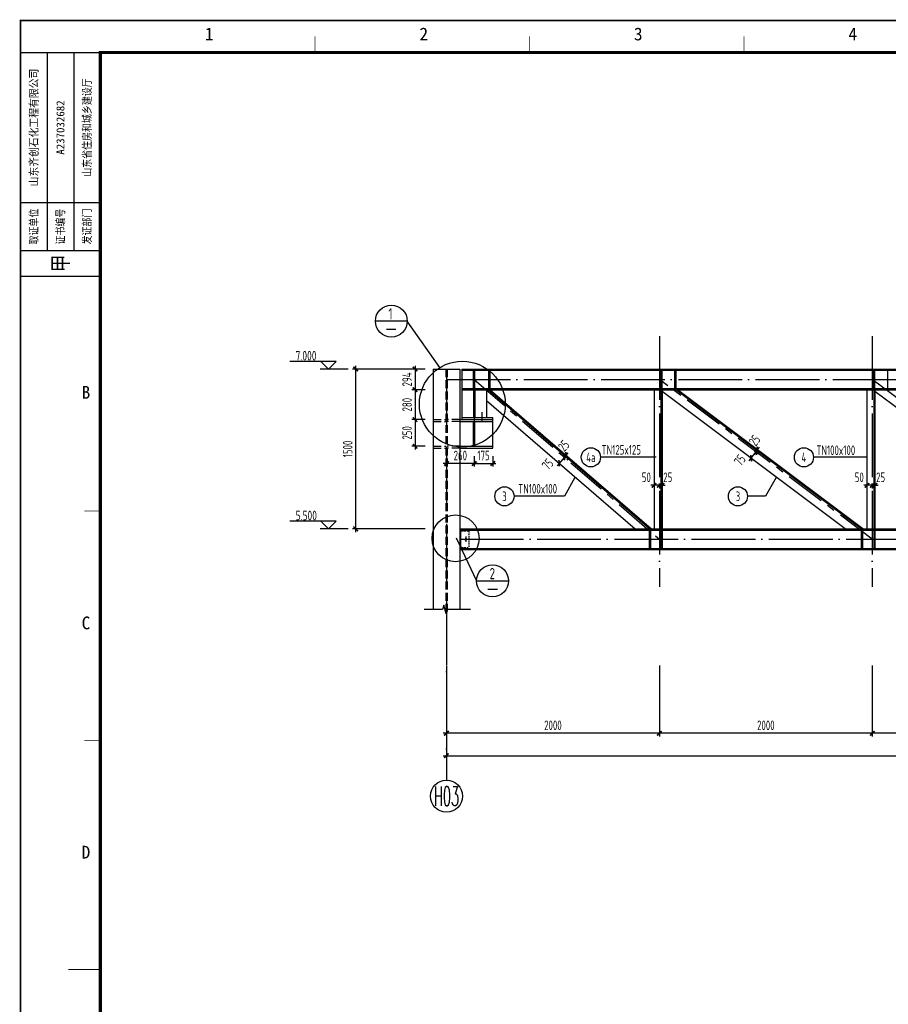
# Model space of a CAD drawing. Extents: x -294221 to 474257, y -25219 to 114942.
# Tile 53 of 69: x 190898 to 218096, y 17351 to 48167. Entities that reach past the tile are written whole.
import ezdxf
from ezdxf.enums import TextEntityAlignment as Align

# ---------------------------------------------------------------- set-up
doc = ezdxf.new("R2010")
doc.units = 0
doc.header["$LTSCALE"] = 1000
for name, pattern in [('( Center )', [2, 1.25, -0.25, 0.25, -0.25]), ('DASH', [0.35, 0.25, -0.1]), ('DASHED', [0.75, 0.5, -0.25]), ('DOTE', [2.42, 2, -0.2, 0.02, -0.2])]:
    doc.linetypes.add(name, pattern=pattern)
for name, color, linetype in [('AXIS', 7, 'Continuous'), ('AXIS_NUM', 7, 'Continuous'), ('BASE_DIM', 3, 'Continuous'), ('BORDER', 7, 'Continuous'), ('DIM', 3, 'Continuous'), ('Jjlx', 2, 'Continuous'), ('THIN', 7, 'Continuous'), ('桁架', 7, 'Continuous'), ('白色标注', 7, 'Continuous')]:
    doc.layers.add(name, color=color, linetype=linetype)
doc.styles.add('QC_宋体', font='txt')
doc.styles.add('TSSD_Axis', font='complex.shx', dxfattribs={"width": 0.7, "bigfont": 'hztxt.shx'})
doc.styles.add('TSSD_Dimension', font='tssdeng.shx', dxfattribs={"width": 0.7, "bigfont": 'hztxt.shx'})
doc.styles.add('TSSD_Rein', font='Tssdeng.shx', dxfattribs={"width": 0.7, "bigfont": '@@tssdchn.shx'})
doc.styles.add('宋体', font='txt')
doc.dimstyles.new('TSSD_30_100', dxfattribs={"dimtxt": 300, "dimasz": 100, "dimexe": 100, "dimexo": 250, "dimgap": 100, "dimtad": 1, "dimdec": 0, "dimlfac": 0.3, "dimzin": 0, "dimdsep": 46, "dimtxsty": 'TSSD_Dimension', "dimblk": 'ARCHTICK', "dimblk1": 'ARCHTICK', "dimblk2": 'ARCHTICK', "dimcen": 0, "dimdle": 100, "dimclrt": 7, "dimadec": 0, "dimazin": 0, "dimtfac": 1, "dimtdec": 0, "dimtix": 1, "dimtmove": 2, "dimatfit": 3, "dimfxl": 0, "dimtolj": 1, "dimtzin": 0, "dimarcsym": 0})

# ---------------------------------------------------------------- blocks, each defined once
blk = doc.blocks.new('_ArchTick')
at = {"color": 0, "linetype": 'ByBlock', "const_width": 0.5}
blk.add_lwpolyline([(-0.71, -0.71), (0.71, 0.71)], dxfattribs=at)
blk = doc.blocks.new('*D443')
at = {"layer": 'Defpoints', "color": 0}
for p in [(204261, 26238), (244261, 26238), (244261, 25133)]:
    blk.add_point(p, dxfattribs=at)
at = {"layer": 'DIM', "color": 0, "lineweight": -2}
for p, q in [((204261, 25988), (204261, 25033)), ((244261, 25988), (244261, 25033)), ((204161, 25133), (244361, 25133))]:
    blk.add_line(p, q, dxfattribs=at)
at = {"layer": 'DIM', "color": 0, "lineweight": -2, "xscale": 100, "yscale": 100, "zscale": 100, "rotation": 180}
blk.add_blockref('_ArchTick', (204261, 25133), dxfattribs=at)
at = {"layer": 'DIM', "color": 0, "lineweight": -2, "xscale": 100, "yscale": 100, "zscale": 100}
blk.add_blockref('_ArchTick', (244261, 25133), dxfattribs=at)
at = {"layer": 'DIM', "color": 7, "insert": (224261, 25383), "char_height": 300, "attachment_point": 5, "style": 'TSSD_Dimension'}
blk.add_mtext('\\A1;12000', dxfattribs=at)
blk = doc.blocks.new('高强螺栓')
h = blk.add_hatch(color=256)
h.paths.add_polyline_path([(0, 91), (-71, 0), (0, 0)])
h.paths.add_polyline_path([(0, 0), (71, 0), (0, 91), (0, 91)])
h.paths.add_polyline_path([(0, -91), (0, -91), (71, 0), (0, 0)])
h.paths.add_polyline_path([(0, 0), (-71, 0), (0, -91)])
for p, q in [((-250, 0), (250, 0)), ((0, 91), (-71, 0)), ((0, 91), (-71, 0)), ((0, 91), (-71, 0)), ((0, 91), (-71, 0)), ((0, 91), (-71, 0)), ((0, -91), (-71, 0)), ((0, -250), (0, 250)), ((71, 0), (0, 91)), ((71, 0), (0, 91)), ((71, 0), (0, 91)), ((71, 0), (0, 91)), ((71, 0), (0, 91)), ((71, 0), (0, -91))]:
    blk.add_line(p, q)
blk = doc.blocks.new('*D444')
at = {"layer": 'Defpoints', "color": 0}
for p in [(204261, 34752), (205128, 34752), (204261, 34278)]:
    blk.add_point(p, dxfattribs=at)
at = {"layer": 'DIM', "color": 0, "lineweight": -2}
for p, q in [((205228, 34278), (204161, 34278)), ((204261, 34502), (204261, 34178)), ((205128, 34502), (205128, 34178))]:
    blk.add_line(p, q, dxfattribs=at)
at = {"layer": 'DIM', "color": 0, "lineweight": -2, "xscale": 100, "yscale": 100, "zscale": 100, "rotation": 180}
blk.add_blockref('_ArchTick', (204261, 34278), dxfattribs=at)
at = {"layer": 'DIM', "color": 0, "lineweight": -2, "xscale": 100, "yscale": 100, "zscale": 100}
blk.add_blockref('_ArchTick', (205128, 34278), dxfattribs=at)
at = {"layer": 'DIM', "color": 7, "insert": (204695, 34528), "char_height": 300, "attachment_point": 5, "style": 'TSSD_Dimension'}
blk.add_mtext('\\A1;260', dxfattribs=at)
blk = doc.blocks.new('*D445')
at = {"layer": 'Defpoints', "color": 0}
for p in [(205128, 34752), (205711, 34752), (205711, 34278)]:
    blk.add_point(p, dxfattribs=at)
at = {"layer": 'DIM', "color": 0, "lineweight": -2}
for p, q in [((205128, 34278), (205028, 34278)), ((205128, 34502), (205128, 34178)), ((205128, 34278), (205711, 34278)), ((205711, 34502), (205711, 34178)), ((205711, 34278), (205811, 34278))]:
    blk.add_line(p, q, dxfattribs=at)
at = {"layer": 'DIM', "color": 0, "lineweight": -2, "xscale": 100, "yscale": 100, "zscale": 100}
blk.add_blockref('_ArchTick', (205128, 34278), dxfattribs=at)
at = {"layer": 'DIM', "color": 0, "lineweight": -2, "xscale": 100, "yscale": 100, "zscale": 100, "rotation": 180}
blk.add_blockref('_ArchTick', (205711, 34278), dxfattribs=at)
at = {"layer": 'DIM', "color": 7, "insert": (205420, 34528), "char_height": 300, "attachment_point": 5, "style": 'TSSD_Dimension'}
blk.add_mtext('\\A1;175', dxfattribs=at)
blk = doc.blocks.new('*D446')
at = {"layer": 'Defpoints', "color": 0}
for p in [(204261, 28209), (210928, 28209), (204261, 25833)]:
    blk.add_point(p, dxfattribs=at)
at = {"layer": 'DIM', "color": 0, "lineweight": -2}
for p, q in [((204261, 27959), (204261, 25733)), ((210928, 27959), (210928, 25733)), ((211028, 25833), (204161, 25833))]:
    blk.add_line(p, q, dxfattribs=at)
at = {"layer": 'DIM', "color": 0, "lineweight": -2, "xscale": 100, "yscale": 100, "zscale": 100, "rotation": 180}
blk.add_blockref('_ArchTick', (204261, 25833), dxfattribs=at)
at = {"layer": 'DIM', "color": 0, "lineweight": -2, "xscale": 100, "yscale": 100, "zscale": 100}
blk.add_blockref('_ArchTick', (210928, 25833), dxfattribs=at)
at = {"layer": 'DIM', "color": 7, "insert": (207595, 26083), "char_height": 300, "attachment_point": 5, "style": 'TSSD_Dimension'}
blk.add_mtext('\\A1;2000', dxfattribs=at)
blk = doc.blocks.new('*D447')
at = {"layer": 'Defpoints', "color": 0}
for p in [(201419, 37232), (203845, 37232), (203845, 32232)]:
    blk.add_point(p, dxfattribs=at)
at = {"layer": 'DIM', "color": 0, "lineweight": -2}
for p, q in [((201419, 32132), (201419, 37332)), ((203595, 37232), (201319, 37232)), ((203595, 32232), (201319, 32232))]:
    blk.add_line(p, q, dxfattribs=at)
at = {"layer": 'DIM', "color": 0, "lineweight": -2, "xscale": 100, "yscale": 100, "zscale": 100}
for p, rotation in [((201419, 37232), 90), ((201419, 32232), 270)]:
    blk.add_blockref('_ArchTick', p, dxfattribs=dict(at, rotation=rotation))
at = {"layer": 'DIM', "color": 7, "insert": (201169, 34732), "char_height": 300, "attachment_point": 5, "rotation": 90, "style": 'TSSD_Dimension'}
blk.add_mtext('\\A1;1500', dxfattribs=at)
blk = doc.blocks.new('*D448')
at = {"layer": 'Defpoints', "color": 0}
for p in [(210928, 28209), (217595, 28209), (210928, 25833)]:
    blk.add_point(p, dxfattribs=at)
at = {"layer": 'DIM', "color": 0, "lineweight": -2}
for p, q in [((210928, 27959), (210928, 25733)), ((217595, 27959), (217595, 25733)), ((217695, 25833), (210828, 25833))]:
    blk.add_line(p, q, dxfattribs=at)
at = {"layer": 'DIM', "color": 0, "lineweight": -2, "xscale": 100, "yscale": 100, "zscale": 100, "rotation": 180}
blk.add_blockref('_ArchTick', (210928, 25833), dxfattribs=at)
at = {"layer": 'DIM', "color": 0, "lineweight": -2, "xscale": 100, "yscale": 100, "zscale": 100}
blk.add_blockref('_ArchTick', (217595, 25833), dxfattribs=at)
at = {"layer": 'DIM', "color": 7, "insert": (214261, 26083), "char_height": 300, "attachment_point": 5, "style": 'TSSD_Dimension'}
blk.add_mtext('\\A1;2000', dxfattribs=at)
blk = doc.blocks.new('*D449')
at = {"layer": 'Defpoints', "color": 0}
for p in [(217595, 28209), (224261, 28209), (217595, 25833)]:
    blk.add_point(p, dxfattribs=at)
at = {"layer": 'DIM', "color": 0, "lineweight": -2}
for p, q in [((217595, 27959), (217595, 25733)), ((224261, 27959), (224261, 25733)), ((224361, 25833), (217495, 25833))]:
    blk.add_line(p, q, dxfattribs=at)
at = {"layer": 'DIM', "color": 0, "lineweight": -2, "xscale": 100, "yscale": 100, "zscale": 100, "rotation": 180}
blk.add_blockref('_ArchTick', (217595, 25833), dxfattribs=at)
at = {"layer": 'DIM', "color": 0, "lineweight": -2, "xscale": 100, "yscale": 100, "zscale": 100}
blk.add_blockref('_ArchTick', (224261, 25833), dxfattribs=at)
at = {"layer": 'DIM', "color": 7, "insert": (220928, 26083), "char_height": 300, "attachment_point": 5, "style": 'TSSD_Dimension'}
blk.add_mtext('\\A1;2000', dxfattribs=at)
blk = doc.blocks.new('*D453')
at = {"layer": 'Defpoints', "color": 0}
for p in [(203845, 37232), (203277, 36585), (203845, 36585)]:
    blk.add_point(p, dxfattribs=at)
at = {"layer": 'DIM', "color": 0, "lineweight": -2}
for p, q in [((203277, 37332), (203277, 36485)), ((203595, 37232), (203177, 37232)), ((203595, 36585), (203177, 36585))]:
    blk.add_line(p, q, dxfattribs=at)
at = {"layer": 'DIM', "color": 0, "lineweight": -2, "xscale": 100, "yscale": 100, "zscale": 100}
for p, rotation in [((203277, 37232), 90), ((203277, 36585), 270)]:
    blk.add_blockref('_ArchTick', p, dxfattribs=dict(at, rotation=rotation))
at = {"layer": 'DIM', "color": 7, "insert": (203027, 36908), "char_height": 300, "attachment_point": 5, "rotation": 90, "style": 'TSSD_Dimension'}
blk.add_mtext('\\A1;294', dxfattribs=at)
blk = doc.blocks.new('*D454')
at = {"layer": 'Defpoints', "color": 0}
for p in [(203845, 36585), (203277, 35652), (203845, 35652)]:
    blk.add_point(p, dxfattribs=at)
at = {"layer": 'DIM', "color": 0, "lineweight": -2}
for p, q in [((203277, 36685), (203277, 35552)), ((203595, 36585), (203177, 36585)), ((203595, 35652), (203177, 35652))]:
    blk.add_line(p, q, dxfattribs=at)
at = {"layer": 'DIM', "color": 0, "lineweight": -2, "xscale": 100, "yscale": 100, "zscale": 100}
for p, rotation in [((203277, 36585), 90), ((203277, 35652), 270)]:
    blk.add_blockref('_ArchTick', p, dxfattribs=dict(at, rotation=rotation))
at = {"layer": 'DIM', "color": 7, "insert": (203027, 36118), "char_height": 300, "attachment_point": 5, "rotation": 90, "style": 'TSSD_Dimension'}
blk.add_mtext('\\A1;280', dxfattribs=at)
blk = doc.blocks.new('*D455')
at = {"layer": 'Defpoints', "color": 0}
for p in [(203845, 35652), (203277, 34818), (203845, 34818)]:
    blk.add_point(p, dxfattribs=at)
at = {"layer": 'DIM', "color": 0, "lineweight": -2}
for p, q in [((203277, 35752), (203277, 34718)), ((203595, 35652), (203177, 35652)), ((203595, 34818), (203177, 34818))]:
    blk.add_line(p, q, dxfattribs=at)
at = {"layer": 'DIM', "color": 0, "lineweight": -2, "xscale": 100, "yscale": 100, "zscale": 100}
for p, rotation in [((203277, 35652), 90), ((203277, 34818), 270)]:
    blk.add_blockref('_ArchTick', p, dxfattribs=dict(at, rotation=rotation))
at = {"layer": 'DIM', "color": 7, "insert": (203027, 35235), "char_height": 300, "attachment_point": 5, "rotation": 90, "style": 'TSSD_Dimension'}
blk.add_mtext('\\A1;250', dxfattribs=at)
blk = doc.blocks.new('*D456')
at = {"layer": 'Defpoints', "color": 0}
for p in [(207873, 34542), (207928, 34605), (207953, 34473)]:
    blk.add_point(p, dxfattribs=at)
at = {"layer": 'DIM', "color": 0, "lineweight": -2}
for p, q in [((208007, 34536), (207953, 34473)), ((208007, 34536), (208073, 34612)), ((207953, 34473), (207888, 34397)), ((208063, 34379), (208029, 34408)), ((208117, 34442), (208083, 34471))]:
    blk.add_line(p, q, dxfattribs=at)
at = {"layer": 'DIM', "color": 0, "lineweight": -2, "xscale": 100, "yscale": 100, "zscale": 100}
for p, rotation in [((207953, 34473), 49.23637590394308), ((208007, 34536), 229.2363759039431)]:
    blk.add_blockref('_ArchTick', p, dxfattribs=dict(at, rotation=rotation))
at = {"layer": 'DIM', "color": 7, "insert": (207934, 34834), "char_height": 300, "attachment_point": 5, "rotation": 49.2364, "style": 'TSSD_Dimension'}
blk.add_mtext('\\A1;25', dxfattribs=at)
blk = doc.blocks.new('*D457')
at = {"layer": 'Defpoints', "color": 0}
for p in [(207873, 34542), (207710, 34352), (207790, 34284)]:
    blk.add_point(p, dxfattribs=at)
at = {"layer": 'DIM', "color": 0, "lineweight": -2}
for p, q in [((208018, 34549), (207724, 34208)), ((207899, 34189), (207865, 34219)), ((208063, 34379), (208029, 34408))]:
    blk.add_line(p, q, dxfattribs=at)
at = {"layer": 'DIM', "color": 0, "lineweight": -2, "xscale": 100, "yscale": 100, "zscale": 100}
for p, rotation in [((207953, 34473), 49.23637590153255), ((207790, 34284), 229.2363759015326)]:
    blk.add_blockref('_ArchTick', p, dxfattribs=dict(at, rotation=rotation))
at = {"layer": 'DIM', "color": 7, "insert": (207432, 34252), "char_height": 300, "attachment_point": 5, "rotation": 49.2364, "style": 'TSSD_Dimension'}
blk.add_mtext('\\A1;75', dxfattribs=at)
blk = doc.blocks.new('*D458')
at = {"layer": 'Defpoints', "color": 0}
for p in [(213706, 34825), (213556, 34625), (213953, 34640)]:
    blk.add_point(p, dxfattribs=at)
at = {"layer": 'DIM', "color": 0, "lineweight": -2}
for p, q in [((213743, 34360), (214013, 34720)), ((213906, 34675), (214033, 34580)), ((213756, 34475), (213883, 34380))]:
    blk.add_line(p, q, dxfattribs=at)
at = {"layer": 'DIM', "color": 0, "lineweight": -2, "xscale": 100, "yscale": 100, "zscale": 100}
for p, rotation in [((213803, 34440), 233.1300977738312), ((213953, 34640), 53.13009777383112)]:
    blk.add_blockref('_ArchTick', p, dxfattribs=dict(at, rotation=rotation))
at = {"layer": 'DIM', "color": 7, "insert": (213448, 34383), "char_height": 300, "attachment_point": 5, "rotation": 53.1301, "style": 'TSSD_Dimension'}
blk.add_mtext('\\A1;75', dxfattribs=at)
blk = doc.blocks.new('*D459')
at = {"layer": 'Defpoints', "color": 0}
for p in [(213706, 34825), (213756, 34892), (214003, 34706)]:
    blk.add_point(p, dxfattribs=at)
at = {"layer": 'DIM', "color": 0, "lineweight": -2}
for p, q in [((213953, 34640), (213893, 34560)), ((213906, 34675), (214033, 34580)), ((213953, 34640), (214003, 34706)), ((213956, 34742), (214083, 34646)), ((214003, 34706), (214063, 34786))]:
    blk.add_line(p, q, dxfattribs=at)
at = {"layer": 'DIM', "color": 0, "lineweight": -2, "xscale": 100, "yscale": 100, "zscale": 100}
for p, rotation in [((214003, 34706), 233.1300977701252), ((213953, 34640), 53.13009777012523)]:
    blk.add_blockref('_ArchTick', p, dxfattribs=dict(at, rotation=rotation))
at = {"layer": 'DIM', "color": 7, "insert": (213910, 34998), "char_height": 300, "attachment_point": 5, "rotation": 53.1301, "style": 'TSSD_Dimension'}
blk.add_mtext('\\A1;25', dxfattribs=at)
blk = doc.blocks.new('*D462')
at = {"layer": 'Defpoints', "color": 0}
for p in [(210928, 33841), (210928, 33596), (211011, 33841)]:
    blk.add_point(p, dxfattribs=at)
at = {"layer": 'DIM', "color": 0, "lineweight": -2}
for p, q in [((210928, 33596), (210828, 33596)), ((211011, 33596), (210928, 33596)), ((210928, 33591), (210928, 33496)), ((211011, 33596), (211111, 33596)), ((211011, 33591), (211011, 33496))]:
    blk.add_line(p, q, dxfattribs=at)
at = {"layer": 'DIM', "color": 0, "lineweight": -2, "xscale": 100, "yscale": 100, "zscale": 100}
blk.add_blockref('_ArchTick', (210928, 33596), dxfattribs=at)
at = {"layer": 'DIM', "color": 0, "lineweight": -2, "xscale": 100, "yscale": 100, "zscale": 100, "rotation": 180}
blk.add_blockref('_ArchTick', (211011, 33596), dxfattribs=at)
at = {"layer": 'DIM', "color": 7, "insert": (211189, 33846), "char_height": 300, "attachment_point": 5, "style": 'TSSD_Dimension'}
blk.add_mtext('\\A1;25', dxfattribs=at)
blk = doc.blocks.new('*D463')
at = {"layer": 'Defpoints', "color": 0}
for p in [(210761, 33841), (210761, 33596), (210928, 33841)]:
    blk.add_point(p, dxfattribs=at)
at = {"layer": 'DIM', "color": 0, "lineweight": -2}
for p, q in [((210761, 33596), (210661, 33596)), ((210928, 33596), (210761, 33596)), ((210761, 33591), (210761, 33496)), ((210928, 33596), (211028, 33596)), ((210928, 33591), (210928, 33496))]:
    blk.add_line(p, q, dxfattribs=at)
at = {"layer": 'DIM', "color": 0, "lineweight": -2, "xscale": 100, "yscale": 100, "zscale": 100}
blk.add_blockref('_ArchTick', (210761, 33596), dxfattribs=at)
at = {"layer": 'DIM', "color": 0, "lineweight": -2, "xscale": 100, "yscale": 100, "zscale": 100, "rotation": 180}
blk.add_blockref('_ArchTick', (210928, 33596), dxfattribs=at)
at = {"layer": 'DIM', "color": 7, "insert": (210519, 33846), "char_height": 300, "attachment_point": 5, "style": 'TSSD_Dimension'}
blk.add_mtext('\\A1;50', dxfattribs=at)
blk = doc.blocks.new('*D464')
at = {"layer": 'Defpoints', "color": 0}
for p in [(217595, 33841), (217595, 33596), (217678, 33841)]:
    blk.add_point(p, dxfattribs=at)
at = {"layer": 'DIM', "color": 0, "lineweight": -2}
for p, q in [((217595, 33596), (217495, 33596)), ((217678, 33596), (217595, 33596)), ((217595, 33591), (217595, 33496)), ((217678, 33596), (217778, 33596)), ((217678, 33591), (217678, 33496))]:
    blk.add_line(p, q, dxfattribs=at)
at = {"layer": 'DIM', "color": 0, "lineweight": -2, "xscale": 100, "yscale": 100, "zscale": 100}
blk.add_blockref('_ArchTick', (217595, 33596), dxfattribs=at)
at = {"layer": 'DIM', "color": 0, "lineweight": -2, "xscale": 100, "yscale": 100, "zscale": 100, "rotation": 180}
blk.add_blockref('_ArchTick', (217678, 33596), dxfattribs=at)
at = {"layer": 'DIM', "color": 7, "insert": (217855, 33846), "char_height": 300, "attachment_point": 5, "style": 'TSSD_Dimension'}
blk.add_mtext('\\A1;25', dxfattribs=at)
blk = doc.blocks.new('*D465')
at = {"layer": 'Defpoints', "color": 0}
for p in [(217428, 33841), (217428, 33596), (217595, 33841)]:
    blk.add_point(p, dxfattribs=at)
at = {"layer": 'DIM', "color": 0, "lineweight": -2}
for p, q in [((217428, 33596), (217328, 33596)), ((217595, 33596), (217428, 33596)), ((217428, 33591), (217428, 33496)), ((217595, 33596), (217695, 33596)), ((217595, 33591), (217595, 33496))]:
    blk.add_line(p, q, dxfattribs=at)
at = {"layer": 'DIM', "color": 0, "lineweight": -2, "xscale": 100, "yscale": 100, "zscale": 100}
blk.add_blockref('_ArchTick', (217428, 33596), dxfattribs=at)
at = {"layer": 'DIM', "color": 0, "lineweight": -2, "xscale": 100, "yscale": 100, "zscale": 100, "rotation": 180}
blk.add_blockref('_ArchTick', (217595, 33596), dxfattribs=at)
at = {"layer": 'DIM', "color": 7, "insert": (217186, 33846), "char_height": 300, "attachment_point": 5, "style": 'TSSD_Dimension'}
blk.add_mtext('\\A1;50', dxfattribs=at)
blk = doc.blocks.new('ts_axno')
at = {"color": 0, "linetype": 'ByBlock', "lineweight": -2}
blk.add_circle((0, 0), 0.5, dxfattribs=at)
at = {"color": 0, "linetype": 'ByBlock', "lineweight": -2, "style": 'TSSD_Axis', "width": 0.7}
blk.add_attdef('A', text='', height=0.6, dxfattribs=at).set_placement((0, 0), align=Align.MIDDLE_CENTER)
blk = doc.blocks.new('FH19.资质证书')
for p, q in [((-25, 0), (0, 0)), ((-16.67, 0), (-16.67, -62)), ((-8.33, 0), (-8.33, -62)), ((-25, -47), (0, -47)), ((-25, -62), (0, -62)), ((-25, -70), (0, -70))]:
    blk.add_line(p, q)
for p in [(-16.67, -62), (-8.33, -62)]:
    blk.add_point(p)
at = {"style": '宋体', "width": 0.8}
for s, height, p in [('取证单位', 2.5, (-20.83, -54.5)), ('证书编号', 2.5, (-12.5, -54.5)), ('发证部门', 2.5, (-4.17, -54.5)), ('甲', 5, (-12.5, -66))]:
    blk.add_text(s, height=height, rotation=90, dxfattribs=at).set_placement(p, align=Align.MIDDLE_CENTER)
at = {"style": '宋体'}
for tag, width, p in [('公司名称', 0.9, (-20.83, -23.5)), ('发证部门', 0.8, (-4.17, -23.5))]:
    blk.add_attdef(tag, text='', height=2.5, rotation=90, dxfattribs=dict(at, width=width)).set_placement(p, align=Align.MIDDLE_CENTER)
blk.add_attdef('证书编号', text='', height=2.5, rotation=90, dxfattribs=at).set_placement((-12.5, -23.5), align=Align.MIDDLE_CENTER)
blk = doc.blocks.new('A1E图框')
for points, const_width in [([(0, 0), (841, 0), (841, 594), (0, 594)], 0.5), ([(25, 10), (831, 10), (831, 584), (25, 584)], 1)]:
    blk.add_lwpolyline(points, close=True, dxfattribs=dict(const_width=const_width))
for points, const_width in [([(92.17, 589), (92.17, 584)], 0.2), ([(159.33, 589), (159.33, 584)], 0.2), ([(226.5, 589), (226.5, 584)], 0.2), ([(25, 440.5), (20, 440.5)], 0.2), ([(25, 368.75), (20, 368.75)], 0.2), ([(25, 297), (25, 307)], 0.2), ([(15, 297), (25, 297)], 0.35)]:
    blk.add_lwpolyline(points, dxfattribs=dict(const_width=const_width))
blk.add_blockref('FH19.资质证书', (25, 584)).add_auto_attribs({'公司名称': '山东齐创石化工程有限公司', '证书编号': 'A237032682', '发证部门': '山东省住房和城乡建设厅'})
at = {"style": 'QC_宋体'}
for s, p in [('1', (59.1, 589.78)), ('2', (126.27, 589.78)), ('3', (193.44, 589.78)), ('4', (260.61, 589.78)), ('B', (20.5, 477.62)), ('C', (20.5, 405.46)), ('D', (20.5, 333.71))]:
    blk.add_text(s, height=4, dxfattribs=at).set_placement(p, align=Align.MIDDLE_CENTER)

msp = doc.modelspace()

# ---------------------------------------------------------------- linework, layer by layer
at = {"color": 3, "ltscale": 0.5}
for p, q in [((203034.555, 38733.7, -4116055.264), (202034.555, 38733.7, -4116055.264)), ((204057.545, 37281.864, -4116055.264), (203034.555, 38733.7, -4116055.264)), ((202679.963, 38471.369, -4116055.264), (202379.963, 38471.369, -4116055.264)), ((204562.58, 31953.659, -4116055.264), (205203.651, 30602.752, -4116055.264)), ((205203.651, 30602.752, -4116055.264), (206203.651, 30602.752, -4116055.264)), ((205558.242, 30340.421, -4116055.264), (205858.242, 30340.421, -4116055.264))]:
    msp.add_line(p, q, dxfattribs=at)
at = {"color": 2}
for p, q in [((203844.679, 37231.778, -4116055.264), (203844.679, 29708.605, -4116055.264)), ((204678.012, 37231.778, -4116055.264), (204678.012, 29708.605, -4116055.264)), ((210831.204, 34470.188, -4116055.264), (209083.728, 34470.188, -4116055.264)), ((217417.276, 34470.188, -4116055.264), (215753.275, 34470.188, -4116055.264)), ((208284.256, 33841.091, -4116055.264), (207952.339, 33250.52, -4116055.264)), ((214586.406, 33841.091, -4116055.264), (214254.489, 33250.52, -4116055.264)), ((207952.339, 33250.52, -4116055.264), (206377.554, 33250.52, -4116055.264)), ((214254.489, 33250.52, -4116055.264), (213687.013, 33250.52, -4116055.264))]:
    msp.add_line(p, q, dxfattribs=at)
at = {"ltscale": 0.5}
msp.add_line((203844.679, 37231.778, -4116055.264), (204678.012, 37231.778, -4116055.264), dxfattribs=at)
at = {"color": 2, "linetype": 'DASH'}
for p, q in [((204241.346, 37231.778, -4116055.264), (204241.346, 29618.385, -4116055.264)), ((204281.346, 37231.778, -4116055.264), (204281.346, 29656.209, -4116055.264)), ((203844.679, 35651.778, -4116055.264), (204241.346, 35651.778, -4116055.264)), ((203844.679, 35586.805, -4116055.264), (204241.346, 35586.805, -4116055.264)), ((204678.012, 35651.778, -4116055.264), (204281.346, 35651.778, -4116055.264)), ((204678.012, 35586.805, -4116055.264), (204281.346, 35586.805, -4116055.264)), ((203844.679, 34818.445, -4116055.264), (204241.346, 34818.445, -4116055.264)), ((203844.679, 34753.472, -4116055.264), (204241.346, 34753.472, -4116055.264)), ((204678.012, 34818.445, -4116055.264), (204281.346, 34818.445, -4116055.264)), ((204678.012, 34753.472, -4116055.264), (204281.346, 34753.472, -4116055.264))]:
    msp.add_line(p, q, dxfattribs=at)
at = {"color": 4}
for p, q in [((204744.682, 37231.778, -4116055.264), (204744.682, 35651.778, -4116055.264)), ((204744.682, 37231.778, -4116055.264), (243778.029, 37231.778, -4116055.264)), ((204744.682, 37231.778, -4116055.264), (243778.029, 37231.778, -4116055.264)), ((204744.682, 37195.111, -4116055.264), (243778.029, 37195.111, -4116055.264)), ((205104.682, 36621.778, -4116055.264), (205104.682, 37195.111, -4116055.264)), ((205151.349, 36621.778, -4116055.264), (205151.349, 37195.111, -4116055.264)), ((204744.682, 36621.778, -4116055.264), (243778.029, 36621.778, -4116055.264)), ((204744.682, 36585.111, -4116055.264), (243778.029, 36585.111, -4116055.264)), ((205104.682, 36585.111, -4116055.264), (205104.682, 35716.75, -4116055.264)), ((205151.349, 36585.111, -4116055.264), (205151.349, 35716.75, -4116055.264)), ((205511.349, 36585.111, -4116055.264), (205511.349, 35716.75, -4116055.264)), ((205579.709, 36585.111, -4116055.264), (210629.577, 32231.774, -4116055.264)), ((205630.71, 36585.111, -4116055.264), (210680.577, 32231.774, -4116055.264)), ((216746.908, 32231.774, -4116055.264), (211011.349, 36533.444, -4116055.264)), ((217246.913, 32231.774, -4116055.264), (211442.465, 36585.111, -4116055.264)), ((217302.463, 32231.774, -4116055.264), (211498.015, 36585.111, -4116055.264)), ((223413.578, 32231.774, -4116055.264), (217678.019, 36533.444, -4116055.264)), ((205511.349, 36247.912, -4116055.264), (210170.066, 32231.774, -4116055.264)), ((204678.012, 35651.778, -4116055.264), (205711.349, 35651.778, -4116055.264)), ((204678.012, 35586.805, -4116055.264), (205711.349, 35586.805, -4116055.264)), ((204744.682, 35716.75, -4116055.264), (205711.349, 35716.75, -4116055.264)), ((205104.682, 34818.445, -4116055.264), (205104.682, 35586.805, -4116055.264)), ((205151.349, 34818.445, -4116055.264), (205151.349, 35586.805, -4116055.264)), ((205711.349, 34751.778, -4116055.264), (205711.349, 35716.75, -4116055.264)), ((204678.012, 34818.445, -4116055.264), (205711.349, 34818.445, -4116055.264)), ((204678.012, 34751.778, -4116055.264), (205711.349, 34751.778, -4116055.264)), ((204711.346, 32231.774, -4116055.264), (243811.346, 32231.774, -4116055.264)), ((204711.346, 31585.108, -4116055.264), (204711.346, 32231.774, -4116055.264)), ((204711.346, 32195.108, -4116055.264), (243811.346, 32195.108, -4116055.264)), ((204844.679, 32231.774, -4116055.264), (243811.346, 32231.774, -4116055.264)), ((204711.346, 31621.774, -4116055.264), (243811.346, 31621.774, -4116055.264)), ((204711.346, 31585.108, -4116055.264), (243811.346, 31585.108, -4116055.264))]:
    msp.add_line(p, q, dxfattribs=at)
at = {"color": 0}
for p, q in [((205590.71, 36621.778, -4116055.264), (205590.71, 37195.111, -4116055.264)), ((205630.71, 36621.778, -4116055.264), (205630.71, 37195.111, -4116055.264)), ((210971.349, 36621.778, -4116055.264), (210971.349, 37195.111, -4116055.264)), ((211011.349, 36621.778, -4116055.264), (211011.349, 37195.111, -4116055.264)), ((211409.126, 36621.778, -4116055.264), (211409.126, 37195.111, -4116055.264)), ((211449.126, 36621.778, -4116055.264), (211449.126, 37195.111, -4116055.264)), ((217638.019, 36621.778, -4116055.264), (217638.019, 37195.111, -4116055.264)), ((217678.019, 36621.778, -4116055.264), (217678.019, 37195.111, -4116055.264)), ((218075.796, 36621.778, -4116055.264), (218075.796, 37195.111, -4116055.264)), ((210612.194, 32195.108, -4116055.264), (210612.194, 31621.774, -4116055.264)), ((210652.194, 32195.108, -4116055.264), (210652.194, 31621.774, -4116055.264)), ((210971.349, 32195.108, -4116055.264), (210971.349, 31621.774, -4116055.264)), ((211011.349, 32195.108, -4116055.264), (211011.349, 31621.774, -4116055.264)), ((217246.742, 32195.108, -4116055.264), (217246.742, 31621.774, -4116055.264)), ((217286.742, 32195.108, -4116055.264), (217286.742, 31621.774, -4116055.264)), ((217638.019, 32195.108, -4116055.264), (217638.019, 31621.774, -4116055.264)), ((217678.019, 32195.108, -4116055.264), (217678.019, 31621.774, -4116055.264))]:
    msp.add_line(p, q, dxfattribs=at)
at = {"ltscale": 0.5, "const_width": 40, "elevation": -4116055.264}
msp.add_lwpolyline([(205378.016, 35567.144), (205378.016, 35892.538)], dxfattribs=at)
at = {"color": 2, "elevation": -4116055.264}
msp.add_lwpolyline([(205009.579, 29708.605), (204298.068, 29708.605), (204254.193, 29571.13), (204179.443, 29846.08), (204135.568, 29708.605), (203560.32, 29708.605)], dxfattribs=at)
at = {"color": 3, "ltscale": 0.5}
for centre, radius in [((202534.555, 38733.7, -4116055.264), 500), ((204546.297, 31934.771, -4116055.264), 733.866), ((205703.651, 30602.752, -4116055.264), 500)]:
    msp.add_circle(centre, radius, dxfattribs=at)
at = {"color": 2}
for centre in [(208783.728, 34470.188, -4116055.264), (208783.728, 34470.188, -4116055.264), (215453.275, 34470.188, -4116055.264), (215453.275, 34470.188, -4116055.264), (206077.554, 33250.52, -4116055.264), (206077.554, 33250.52, -4116055.264), (213387.013, 33250.52, -4116055.264), (213387.013, 33250.52, -4116055.264)]:
    msp.add_circle(centre, 300, dxfattribs=at)
at = {"layer": 'AXIS', "color": 1, "linetype": 'DOTE'}
for p, q in [((210928.016, 38264.547, -4116055.264), (210928.016, 30421.029, -4116055.264)), ((217594.686, 38264.547, -4116055.264), (217594.686, 30421.029, -4116055.264)), ((204261.346, 37231.778, -4116055.264), (204261.346, 24509.059, -4116055.264)), ((204261.346, 36908.444, -4116055.264), (244261.346, 36908.444, -4116055.264)), ((204678.012, 31908.441, -4116055.264), (244261.346, 31908.441, -4116055.264))]:
    msp.add_line(p, q, dxfattribs=at)
at = {"layer": 'AXIS'}
for p, q in [((205128.016, 37231.778, -4116055.264), (205128.016, 34816.75, -4116055.264)), ((224261.356, 31908.441, -4116055.264), (217594.686, 36908.444, -4116055.264))]:
    msp.add_line(p, q, dxfattribs=at)
at = {"layer": 'AXIS', "linetype": '( Center )'}
for p, q in [((205128.016, 36908.444, -4116055.264), (210928.016, 31908.441, -4116055.264)), ((217594.686, 31908.441, -4116055.264), (210928.016, 36908.444, -4116055.264))]:
    msp.add_line(p, q, dxfattribs=at)
at = {"layer": 'AXIS_NUM'}
msp.add_line((204261.346, 27325.036, -4116055.264), (204261.346, 24364.01, -4116055.264), dxfattribs=at)
at = {"layer": 'BASE_DIM'}
msp.add_circle((204758.26, 36135.855, -4116055.264), 1343.257, dxfattribs=at)
at = {"layer": 'BORDER', "elevation": -4116055.264}
msp.add_lwpolyline([(190923.361, -11257.991), (190923.361, 48142.009), (275023.361, 48142.009), (275023.361, -11257.991)], close=True, dxfattribs=at)
at = {"layer": 'BORDER', "const_width": 50, "elevation": -4116055.264}
msp.add_lwpolyline([(193423.361, -10257.991), (193423.361, 47142.009), (274023.361, 47142.009), (274023.361, -10257.991)], close=True, dxfattribs=at)
at = {"layer": 'Jjlx'}
for p, q in [((210761.349, 36585.111, -4116055.264), (210761.349, 32231.774, -4116055.264)), ((210971.349, 36585.111, -4116055.264), (210971.349, 32231.774, -4116055.264)), ((211011.349, 36585.111, -4116055.264), (211011.349, 32231.774, -4116055.264)), ((217428.019, 36585.111, -4116055.264), (217428.019, 32231.774, -4116055.264)), ((217638.019, 36585.111, -4116055.264), (217638.019, 32231.774, -4116055.264)), ((217678.019, 36585.111, -4116055.264), (217678.019, 32231.774, -4116055.264))]:
    msp.add_line(p, q, dxfattribs=at)
at = {"layer": 'THIN'}
for p, q in [((200804.855, 37471.778, -4116055.264), (199362.103, 37471.778, -4116055.264)), ((200564.855, 37231.778, -4116055.264), (200324.855, 37471.778, -4116055.264)), ((200564.855, 37231.778, -4116055.264), (200804.855, 37471.778, -4116055.264)), ((201180.943, 37231.778, -4116055.264), (200311.399, 37231.778, -4116055.264)), ((200804.855, 32471.774, -4116055.264), (199362.103, 32471.774, -4116055.264)), ((200564.855, 32231.774, -4116055.264), (200324.855, 32471.774, -4116055.264)), ((200564.855, 32231.774, -4116055.264), (200804.855, 32471.774, -4116055.264)), ((201180.943, 32231.774, -4116055.264), (200311.399, 32231.774, -4116055.264))]:
    msp.add_line(p, q, dxfattribs=at)
at = {"layer": 'THIN', "linetype": 'DASHED', "ltscale": 0.1}
for p, q in [((204744.679, 32165.108, -4116055.264), (204964.679, 32165.108, -4116055.264)), ((204964.679, 32165.108, -4116055.264), (204964.679, 31651.774, -4116055.264)), ((204744.679, 31651.774, -4116055.264), (204964.679, 31651.774, -4116055.264))]:
    msp.add_line(p, q, dxfattribs=at)
for centre, start, end in [((204744.679, 32231.774, -4116055.264), 180, 270), ((204744.679, 31585.108, -4116055.264), 90, 180)]:
    msp.add_arc(centre, 66.667, start, end, dxfattribs=at)

# ---------------------------------------------------------------- block references
at = {"xscale": 100, "yscale": 100, "zscale": 100}
msp.add_blockref('A1E图框', (190923.361, -11257.991), dxfattribs=at)
at = {"layer": 'AXIS_NUM'}
ref = msp.add_blockref('ts_axno', (204261.346, 23864.01, -4116055.264), dxfattribs=dict(at, xscale=1000, yscale=1000, zscale=1000))
ref.add_attrib('A2', 'H03', dxfattribs={"height": 600, "style": 'TSSD_Axis', "width": 0.5}).set_placement((204261.346, 23864.01, -4116055.264), align=Align.MIDDLE_CENTER)
at = {"layer": '桁架', "xscale": -0.3333333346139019, "yscale": 0.3333333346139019, "zscale": 0.3333333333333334, "rotation": 180}
msp.add_blockref('高强螺栓', (204871.346, 31908.441, -4116055.264), dxfattribs=at)

# ---------------------------------------------------------------- texts
at = {"color": 3, "ltscale": 0.5, "style": 'TSSD_Rein', "width": 0.75}
for s, p in [('1', (202508.246, 38786.833, -4116055.264)), ('2', (205696.824, 30655.885, -4116055.264))]:
    msp.add_text(s, height=350, dxfattribs=at).set_placement(p, align=Align.CENTER)
at = {"color": 2, "style": 'TSSD_Rein', "width": 0.7}
for s, p in [('TN125x125', (209119.226, 34555.547, -4116055.264)), ('TN100x100', (215844.22, 34542.449, -4122304.365)), ('TN100x100', (206507.934, 33335.879, -4116055.264))]:
    msp.add_text(s, height=300, dxfattribs=at).set_placement(p)
for s, p in [('4a', (208783.728, 34470.188, -4116055.264)), ('4', (215453.275, 34470.188, -4116055.264))]:
    msp.add_text(s, height=300, dxfattribs=at).set_placement(p, align=Align.MIDDLE)
for p in [(206077.554, 33250.52, -4116055.264), (213387.013, 33250.52, -4116055.264)]:
    msp.add_text('3', height=300, rotation=359.9988904, dxfattribs=at).set_placement(p, align=Align.MIDDLE)
at = {"layer": '白色标注', "color": 0, "style": 'TSSD_Rein', "width": 0.75}
for s, p in [('7.000', (199536, 37499.904, -4116055.264)), ('5.500', (199536, 32499.901, -4116055.264))]:
    msp.add_text(s, height=300, dxfattribs=at).set_placement(p)

# ---------------------------------------------------------------- dimensions: what is measured, and where the dimension line sits
at = {"layer": 'DIM'}
for base, p1, p2, picture, middle in [((201419.09, 37231.778, -4116055.264), (203844.679, 32231.774, -4116055.264), (203844.679, 37231.778, -4116055.264), '*D447', (201169.09, 34731.776, -4116055.264)), ((203277.283, 35651.778, -4116055.264), (203844.679, 36585.111, -4116055.264), (203844.679, 35651.778, -4116055.264), '*D454', (203027.283, 36118.444, -4116055.264)), ((203277.283, 34818.445, -4116055.264), (203844.679, 35651.778, -4116055.264), (203844.679, 34818.445, -4116055.264), '*D455', (203027.283, 35235.111, -4116055.264))]:
    dim = msp.add_linear_dim(base=base, p1=p1, p2=p2, angle=90, dimstyle='TSSD_30_100', override={"dimscale": 1, "dimlfac": 0.3}, dxfattribs=at)
    dim.commit()
    dim.dimension.update_dxf_attribs({"geometry": picture, "text_midpoint": middle})
dim = msp.add_linear_dim(base=(203277.283, 36585.111, -4116055.264), p1=(203844.679, 37231.778, -4116055.264), p2=(203844.679, 36585.111, -4116055.264), angle=90, text='294', dimstyle='TSSD_30_100', override={"dimscale": 1, "dimlfac": 0.3}, dxfattribs=at)
dim.commit()
dim.dimension.update_dxf_attribs({"geometry": '*D453', "text_midpoint": (203027.283, 36908.444, -4116055.264)})
for base, p1, p2, angle, picture, middle, dimtype in [((207952.958, 34473.147, -4116055.264), (207927.698, 34604.947, -4116055.264), (207873.286, 34541.83, -4116055.264), 229.2363759, '*D456', (207933.789, 34833.794, -4116055.264), 161), ((214003.126, 34706.277, -4116055.264), (213706.006, 34824.951, -4116055.264), (213756.006, 34891.617, -4116055.264), 233.1300978, '*D459', (213909.511, 34998.124, -4116055.264), 160), ((213953.126, 34639.611, -4116055.264), (213556.006, 34624.951, -4116055.264), (213706.006, 34824.951, -4116055.264), 53.1300978, '*D458', (213448.28, 34383.149, -4116055.264), 161), ((207789.723, 34283.795, -4116055.264), (207873.286, 34541.83, -4116055.264), (207710.051, 34352.478, -4116055.264), 49.2363759, '*D457', (207431.862, 34251.56, -4116055.264), 160)]:
    dim = msp.add_linear_dim(base=base, p1=p1, p2=p2, angle=angle, dimstyle='TSSD_30_100', override={"dimscale": 1, "dimlfac": 0.3}, dxfattribs=at)
    dim.commit()
    dim.dimension.update_dxf_attribs({"geometry": picture, "text_midpoint": middle, "dimtype": dimtype})
for base, p1, p2, picture, middle in [((204261.346, 34277.86, -4116055.264), (205128.016, 34751.778, -4116055.264), (204261.346, 34751.778, -4116055.264), '*D444', (204694.681, 34527.86, -4116055.264)), ((205711.349, 34277.86, -4116055.264), (205128.016, 34751.778, -4116055.264), (205711.349, 34751.778, -4116055.264), '*D445', (205419.682, 34527.86, -4116055.264)), ((204261.346, 25832.885, -4116055.264), (210928.016, 28209.118, -4116055.264), (204261.346, 28209.118, -4116055.264), '*D446', (207594.681, 26082.885, -4116055.264)), ((210928.016, 25832.885, -4116055.264), (217594.686, 28209.118, -4116055.264), (210928.016, 28209.118, -4116055.264), '*D448', (214261.351, 26082.885, -4116055.264)), ((217594.686, 25832.885, -4116055.264), (224261.356, 28209.118, -4116055.264), (217594.686, 28209.118, -4116055.264), '*D449', (220928.021, 26082.885, -4116055.264)), ((244261.346, 25132.885, -4116055.264), (204261.346, 26237.879, -4116055.264), (244261.346, 26237.879, -4116055.264), '*D443', (224261.346, 25382.885, -4116055.264))]:
    dim = msp.add_linear_dim(base=base, p1=p1, p2=p2, dimstyle='TSSD_30_100', override={"dimscale": 1, "dimlfac": 0.3}, dxfattribs=at)
    dim.commit()
    dim.dimension.update_dxf_attribs({"geometry": picture, "text_midpoint": middle})
for base, p1, p2, picture, middle in [((210761.349, 33596.29, -4116055.264), (210928.016, 33840.774, -4116055.264), (210761.349, 33840.774, -4116055.264), '*D463', (210519.426, 33846.29, -4116055.264)), ((210928.016, 33596.29, -4116055.264), (211011.349, 33840.774, -4116055.264), (210928.016, 33840.774, -4116055.264), '*D462', (211188.657, 33846.29, -4116055.264)), ((217428.019, 33596.29, -4116055.264), (217594.686, 33840.774, -4116055.264), (217428.019, 33840.774, -4116055.264), '*D465', (217186.096, 33846.29, -4116055.264)), ((217594.686, 33596.29, -4116055.264), (217678.019, 33840.774, -4116055.264), (217594.686, 33840.774, -4116055.264), '*D464', (217855.327, 33846.29, -4116055.264))]:
    dim = msp.add_linear_dim(base=base, p1=p1, p2=p2, dimstyle='TSSD_30_100', override={"dimscale": 1, "dimlfac": 0.3}, dxfattribs=at)
    dim.commit()
    dim.dimension.update_dxf_attribs({"geometry": picture, "text_midpoint": middle, "dimtype": 160})

doc.saveas('drawing.dxf')
